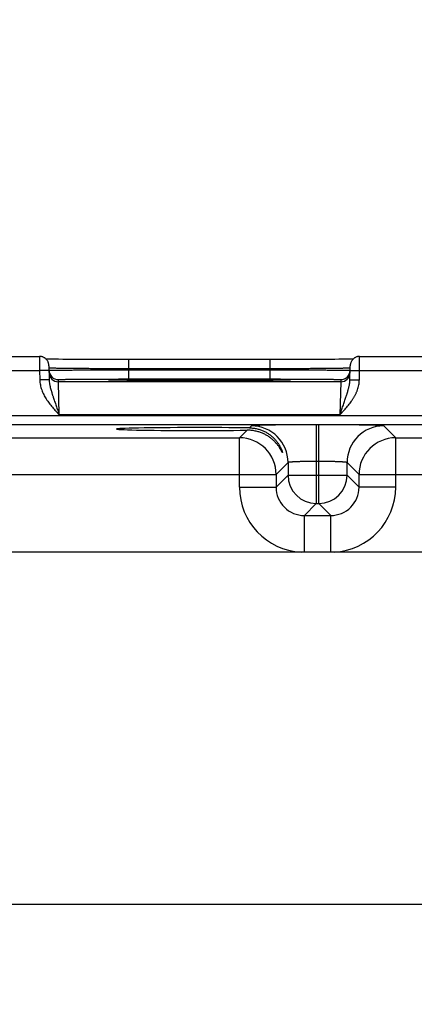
# Model space of a CAD drawing. Header units: inches. Extents: x 0 to 34, y 0 to 22.
# Tile 22 of 69: x 13.556 to 14.396, y 15.724 to 17.816. Entities that reach past the tile are written whole.
import ezdxf

# ---------------------------------------------------------------- set-up
doc = ezdxf.new("R2010")
doc.units = ezdxf.units.IN
doc.header["$LTSCALE"] = 1.87
doc.header["$MEASUREMENT"] = 0
doc.layers.get('0').update_dxf_attribs({"linetype": 'CONTINUOUS'})
doc.layers.add('DIMENSIONS', color=7, linetype='CONTINUOUS')
doc.styles.get("Standard").update_dxf_attribs({"font": 'txt', "width": 0.8})
doc.dimstyles.new('DIMSTYLE_1', dxfattribs={"dimtxt": 0.15625, "dimasz": 0.1875, "dimexe": 0.125, "dimexo": 0.0625, "dimgap": 0.09, "dimtad": 0, "dimtih": 1, "dimtoh": 1, "dimzin": 4, "dimdsep": 46, "dimtxsty": 'STANDARD', "dimblk": 'CLOSED', "dimblk1": 'CLOSED', "dimblk2": 'CLOSED', "dimcen": 0.09, "dimadec": 0, "dimazin": 0, "dimtfac": 1, "dimtofl": 0, "dimtmove": 0, "dimatfit": 3, "dimldrblk": 'CLOSED', "dimfxl": 1, "dimtolj": 1, "dimtzin": 4, "dimarcsym": 0})

# ---------------------------------------------------------------- blocks, each defined once
blk = doc.blocks.new('*D10')
at = {"layer": 'DIMENSIONS', "color": 2, "linetype": 'CONTINUOUS'}
blk.add_line((14.4182, 15.3143), (14.4182, 17.8114), dxfattribs=at)
at = {"layer": 'DIMENSIONS', "color": 2, "linetype": 'CONTINUOUS', "insert": (14.3401, 17.8895), "char_height": 0.15625, "width": 1.53125, "attachment_point": 1, "rotation": 90, "line_spacing_factor": 0.9}
blk.add_mtext('5.81{\\Ftxt.shx;\\W1.000000;\\H0.156250; }[147,6]', dxfattribs=at)
blk = doc.blocks.new('_CLOSED')
at = {"color": 0, "linetype": 'BYBLOCK'}
for p, q in [((0, 0), (-1, 0.167)), ((-1, 0.167), (-1, -0.167)), ((-1, -0.167), (0, 0)), ((-1, 0), (0, 0))]:
    blk.add_line(p, q, dxfattribs=at)
blk = doc.blocks.new('*D11')
at = {"layer": 'DIMENSIONS', "color": 2, "linetype": 'CONTINUOUS'}
blk.add_line((15.6222, 17.0486), (15.6222, 17.7725), dxfattribs=at)
at = {"layer": 'DIMENSIONS', "color": 2, "linetype": 'CONTINUOUS', "insert": (15.5441, 17.8506), "char_height": 0.15625, "width": 1.53125, "attachment_point": 1, "rotation": 90, "line_spacing_factor": 0.9}
blk.add_mtext('7.01{\\Ftxt.shx;\\W1.000000;\\H0.156250; }[178,1]', dxfattribs=at)

msp = doc.modelspace()

# ---------------------------------------------------------------- linework, layer by layer
at = {"color": 7, "linetype": 'CONTINUOUS'}
for p, q in [((13.3497, 17.1006), (13.5988, 17.1006)), ((13.5988, 17.1006), (13.5989, 17.0706)), ((13.6137, 17.0949), (13.6127, 17.0949)), ((13.6171, 17.0949), (13.6137, 17.0949)), ((13.6211, 17.0948), (13.6171, 17.0949)), ((13.626, 17.0947), (13.6211, 17.0948)), ((13.6318, 17.0946), (13.626, 17.0947)), ((13.6391, 17.0945), (13.6318, 17.0946)), ((13.648, 17.0944), (13.6391, 17.0945)), ((13.6586, 17.0943), (13.648, 17.0944)), ((13.6668, 17.0943), (13.6586, 17.0943)), ((13.6762, 17.0942), (13.6668, 17.0943)), ((13.687, 17.0942), (13.6762, 17.0942)), ((13.6986, 17.0941), (13.687, 17.0942)), ((13.7107, 17.094), (13.6986, 17.0941)), ((13.7231, 17.094), (13.7107, 17.094)), ((13.7359, 17.094), (13.7231, 17.094)), ((13.749, 17.0939), (13.7359, 17.094)), ((13.7622, 17.0939), (13.749, 17.0939)), ((13.7756, 17.0939), (13.7622, 17.0939)), ((13.7888, 17.0939), (13.7756, 17.0939)), ((13.7888, 17.0742), (13.7888, 17.0939)), ((14.0962, 17.0939), (13.7888, 17.0939)), ((14.0896, 17.0742), (14.0896, 17.0939)), ((14.1096, 17.0939), (14.0962, 17.0939)), ((14.123, 17.0939), (14.1096, 17.0939)), ((14.1362, 17.0939), (14.123, 17.0939)), ((14.1493, 17.094), (14.1362, 17.0939)), ((14.1617, 17.094), (14.1493, 17.094)), ((14.1725, 17.0941), (14.1617, 17.094)), ((14.1862, 17.0941), (14.1725, 17.0941)), ((14.1978, 17.0942), (14.1862, 17.0941)), ((14.2079, 17.0943), (14.1978, 17.0942)), ((14.2167, 17.0943), (14.2079, 17.0943)), ((14.2267, 17.0944), (14.2167, 17.0943)), ((14.2352, 17.0945), (14.2267, 17.0944)), ((14.2424, 17.0946), (14.2352, 17.0945)), ((14.2485, 17.0946), (14.2424, 17.0946)), ((14.2537, 17.0947), (14.2485, 17.0946)), ((14.2581, 17.0948), (14.2537, 17.0947)), ((14.2626, 17.0949), (14.2581, 17.0948)), ((14.2658, 17.0949), (14.2626, 17.0949)), ((14.2796, 17.0706), (14.2797, 17.1006)), ((14.2797, 17.1006), (14.5288, 17.1006)), ((13.3496, 17.0706), (13.5989, 17.0706)), ((13.6189, 17.0709), (13.5989, 17.0706)), ((13.5989, 17.0706), (13.5993, 17.0508)), ((13.6187, 17.0809), (13.6193, 17.0512)), ((13.6189, 17.0759), (13.6188, 17.0759)), ((13.6189, 17.071), (13.619, 17.071)), ((14.0896, 17.0742), (13.7888, 17.0742)), ((13.7888, 17.0742), (13.7889, 17.0723)), ((13.7889, 17.0527), (13.7889, 17.0723)), ((13.7889, 17.0723), (14.0896, 17.0723)), ((14.0896, 17.0742), (14.0896, 17.0723)), ((14.0896, 17.0527), (14.0896, 17.0723)), ((14.2592, 17.0512), (14.2597, 17.0809)), ((14.2594, 17.071), (14.2596, 17.071)), ((14.2596, 17.0759), (14.2595, 17.0759)), ((14.2596, 17.0709), (14.2796, 17.0706)), ((14.2792, 17.0508), (14.2796, 17.0706)), ((14.2796, 17.0706), (14.5289, 17.0706)), ((13.6193, 17.0512), (13.5993, 17.0508)), ((13.639, 17.0467), (13.6389, 17.0514)), ((13.7482, 17.0506), (13.748, 17.0506)), ((13.7485, 17.0506), (13.7482, 17.0506)), ((13.7488, 17.0505), (13.7485, 17.0506)), ((13.7492, 17.0505), (13.7488, 17.0505)), ((13.75, 17.0505), (13.7492, 17.0505)), ((13.751, 17.0504), (13.75, 17.0505)), ((13.7526, 17.0504), (13.751, 17.0504)), ((13.7547, 17.0503), (13.7526, 17.0504)), ((13.7575, 17.0502), (13.7547, 17.0503)), ((13.7608, 17.0502), (13.7575, 17.0502)), ((13.765, 17.0501), (13.7608, 17.0502)), ((13.7702, 17.05), (13.765, 17.0501)), ((13.7749, 17.0499), (13.7702, 17.05)), ((13.7806, 17.0499), (13.7749, 17.0499)), ((13.7875, 17.0498), (13.7806, 17.0499)), ((13.7959, 17.0497), (13.7875, 17.0498)), ((13.7889, 17.0527), (14.0896, 17.0527)), ((13.8063, 17.0496), (13.7959, 17.0497)), ((13.8148, 17.0495), (13.8063, 17.0496)), ((14.0743, 17.0496), (14.0645, 17.0495)), ((14.0825, 17.0497), (14.0743, 17.0496)), ((14.0895, 17.0498), (14.0825, 17.0497)), ((14.0957, 17.0498), (14.0895, 17.0498)), ((14.1027, 17.0499), (14.0957, 17.0498)), ((14.1087, 17.05), (14.1027, 17.0499)), ((14.1135, 17.0501), (14.1087, 17.05)), ((14.1175, 17.0502), (14.1135, 17.0501)), ((14.1207, 17.0502), (14.1175, 17.0502)), ((14.1237, 17.0503), (14.1207, 17.0502)), ((14.1259, 17.0504), (14.1237, 17.0503)), ((14.1273, 17.0504), (14.1259, 17.0504)), ((14.1284, 17.0505), (14.1273, 17.0504)), ((14.1291, 17.0505), (14.1284, 17.0505)), ((14.1297, 17.0505), (14.1291, 17.0505)), ((14.13, 17.0505), (14.1297, 17.0505)), ((14.1302, 17.0506), (14.13, 17.0505)), ((14.1304, 17.0506), (14.1302, 17.0506)), ((14.1306, 17.0506), (14.1304, 17.0506)), ((14.1307, 17.0506), (14.1306, 17.0506)), ((14.2396, 17.0514), (14.2395, 17.0467)), ((14.2592, 17.0512), (14.2792, 17.0508)), ((14.2395, 17.0467), (13.639, 17.0467)), ((13.6406, 16.9767), (13.639, 17.0467)), ((13.8246, 17.0495), (13.8148, 17.0495)), ((13.8358, 17.0494), (13.8246, 17.0495)), ((13.8476, 17.0493), (13.8358, 17.0494)), ((13.8598, 17.0493), (13.8476, 17.0493)), ((13.8725, 17.0492), (13.8598, 17.0493)), ((13.8855, 17.0492), (13.8725, 17.0492)), ((13.8988, 17.0492), (13.8855, 17.0492)), ((13.9122, 17.0491), (13.8988, 17.0492)), ((13.9258, 17.0491), (13.9122, 17.0491)), ((13.9392, 17.0491), (13.9258, 17.0491)), ((13.9527, 17.0491), (13.9392, 17.0491)), ((13.9663, 17.0491), (13.9527, 17.0491)), ((13.9797, 17.0492), (13.9663, 17.0491)), ((13.9929, 17.0492), (13.9797, 17.0492)), ((14.0059, 17.0492), (13.9929, 17.0492)), ((14.0187, 17.0493), (14.0059, 17.0492)), ((14.0309, 17.0493), (14.0187, 17.0493)), ((14.0422, 17.0494), (14.0309, 17.0493)), ((14.0522, 17.0495), (14.0422, 17.0494)), ((14.0645, 17.0495), (14.0522, 17.0495)), ((14.2395, 17.0467), (14.2379, 16.9767)), ((15.3179, 16.9745), (11.6477, 16.9745)), ((14.2379, 16.9767), (13.6406, 16.9767)), ((15.3179, 16.9555), (11.6477, 16.9555)), ((14.0495, 16.9531), (14.0452, 16.9488)), ((14.193, 16.9554), (14.1875, 16.9554)), ((14.1875, 16.9554), (14.1875, 16.7881)), ((14.193, 16.7881), (14.193, 16.9554)), ((14.3564, 16.9277), (14.331, 16.9531)), ((13.4264, 16.9277), (14.0241, 16.9277)), ((14.0402, 16.9438), (14.0241, 16.9277)), ((14.0241, 16.8227), (14.0241, 16.9277)), ((14.3564, 16.9277), (14.9541, 16.9277)), ((14.3564, 16.8227), (14.3564, 16.9277)), ((14.1275, 16.8751), (14.1021, 16.8497)), ((14.1275, 16.8751), (14.1275, 16.8481)), ((14.193, 16.8774), (14.1875, 16.8774)), ((14.253, 16.8481), (14.253, 16.8751)), ((14.2784, 16.8497), (14.253, 16.8751)), ((13.3484, 16.8497), (14.1021, 16.8497)), ((14.1021, 16.8497), (14.1021, 16.8227)), ((14.1275, 16.8481), (14.1021, 16.8227)), ((14.1275, 16.8481), (14.253, 16.8481)), ((14.253, 16.8481), (14.2784, 16.8227)), ((14.2784, 16.8497), (15.0321, 16.8497)), ((14.2784, 16.8227), (14.2784, 16.8497)), ((14.0241, 16.8227), (14.1021, 16.8227)), ((14.3564, 16.8227), (14.2784, 16.8227)), ((14.1875, 16.7881), (14.1621, 16.7627)), ((14.1875, 16.7881), (14.193, 16.7881)), ((14.193, 16.7881), (14.2184, 16.7627)), ((14.1621, 16.7627), (14.2184, 16.7627)), ((14.1621, 16.6849), (14.1621, 16.7627)), ((14.2184, 16.6849), (14.2184, 16.7627)), ((15.1774, 16.6849), (11.7916, 16.6849)), ((11.7916, 15.9369), (15.1774, 15.9369))]:
    msp.add_line(p, q, dxfattribs=at)
for points in [[(13.6187, 17.0809), (13.6187, 17.0821), (13.6186, 17.0833), (13.6184, 17.0845), (13.6181, 17.0857), (13.6177, 17.0869), (13.6173, 17.088), (13.6168, 17.0892), (13.6163, 17.0902), (13.6156, 17.0913), (13.615, 17.0923), (13.6142, 17.0933), (13.6134, 17.0942), (13.6126, 17.095), (13.6117, 17.0958), (13.6107, 17.0966), (13.6097, 17.0973), (13.6087, 17.0979), (13.6076, 17.0985), (13.6065, 17.099), (13.6054, 17.0995), (13.6042, 17.0998), (13.603, 17.1001), (13.6018, 17.1003), (13.6006, 17.1005), (13.5994, 17.1006), (13.5988, 17.1006)], [(14.2797, 17.1006), (14.2791, 17.1006), (14.2779, 17.1005), (14.2766, 17.1003), (14.2755, 17.1001), (14.2743, 17.0998), (14.2731, 17.0995), (14.272, 17.099), (14.2709, 17.0985), (14.2698, 17.0979), (14.2688, 17.0973), (14.2678, 17.0966), (14.2668, 17.0958), (14.2659, 17.095), (14.2651, 17.0942), (14.2643, 17.0933), (14.2635, 17.0923), (14.2628, 17.0913), (14.2622, 17.0902), (14.2617, 17.0892), (14.2612, 17.088), (14.2607, 17.0869), (14.2604, 17.0857), (14.2601, 17.0845), (14.2599, 17.0833), (14.2598, 17.0821), (14.2597, 17.0809)], [(13.748, 17.0506), (13.7479, 17.0506), (13.7478, 17.0506), (13.7478, 17.0506), (13.7478, 17.0506)], [(14.1307, 17.0506), (14.1307, 17.0506), (14.1307, 17.0506)]]:
    msp.add_lwpolyline(points, dxfattribs=at)
for centre, radius, start, end in [((13.6389, 17.0714), 0.02, 181, 181.2436), ((13.6389, 17.0714), 0.02, 181.2447, 270.0013), ((14.2396, 17.0714), 0.02, 269.9987, 358.7553), ((14.2396, 17.0714), 0.02, 358.7564, 359), ((13.639, 17.0667), 0.02, 181.0012, 270.0013), ((13.7525, 17.1332), 0.0828, 266.7202, 266.8828), ((14.1261, 17.1312), 0.0808, 273.1152, 273.2829), ((14.2395, 17.0667), 0.02, 269.9987, 358.9988), ((14.0494, 16.875), 0.078, 0.0209, 89.9791), ((14.331, 16.875), 0.078, 90.0209, 179.9791), ((14.0241, 16.8497), 0.078, 0.0209, 89.9791), ((14.3564, 16.8497), 0.078, 90.0209, 179.9791), ((14.1875, 16.8481), 0.06, 180.0209, 269.9791), ((14.193, 16.8481), 0.06, 270.0209, 359.9791), ((14.1621, 16.8227), 0.138, 179.9963, 267.1169), ((14.162, 16.8226), 0.06, 179.9636, 270.0364), ((14.2184, 16.8226), 0.06, 269.9636, 0.0364), ((14.2184, 16.8227), 0.138, 272.8863, 0.0033)]:
    msp.add_arc(centre, radius, start, end, dxfattribs=at)
msp.add_ellipse((13.9392, 16.9463), major_axis=(0.1771, 0), ratio=0.017455, start_param=0.92934, end_param=5.318939, dxfattribs=at)
for points, knots in [([(13.7888, 17.0742), (13.7834, 17.0743), (13.7726, 17.0743), (13.7565, 17.0743), (13.7408, 17.0744), (13.7254, 17.0745), (13.7107, 17.0746), (13.6966, 17.0746), (13.6834, 17.0747), (13.6712, 17.0748), (13.6617, 17.0749), (13.6546, 17.075), (13.6498, 17.0751), (13.6453, 17.0751), (13.6411, 17.0752), (13.6372, 17.0753), (13.6337, 17.0753), (13.6306, 17.0754), (13.6278, 17.0755), (13.6257, 17.0755), (13.6243, 17.0756), (13.6233, 17.0756), (13.6224, 17.0756), (13.6216, 17.0757), (13.6209, 17.0757), (13.6204, 17.0757), (13.6199, 17.0758), (13.6195, 17.0758), (13.6193, 17.0758), (13.6192, 17.0758), (13.619, 17.0758), (13.619, 17.0759), (13.6189, 17.0759)], [0, 0, 0, 0, 0.095784, 0.19069, 0.283845, 0.374395, 0.461507, 0.544381, 0.622256, 0.694416, 0.760198, 0.790505, 0.818997, 0.845606, 0.870273, 0.892939, 0.913555, 0.932071, 0.948445, 0.962641, 0.968911, 0.974625, 0.97978, 0.984371, 0.988398, 0.991857, 0.994748, 0.997069, 0.998015, 0.998819, 0.99948, 1, 1, 1, 1]), ([(13.619, 17.071), (13.6191, 17.0711), (13.6191, 17.0711), (13.6192, 17.0711), (13.6194, 17.0711), (13.6196, 17.0711), (13.6199, 17.0711), (13.6204, 17.0711), (13.621, 17.0712), (13.6217, 17.0712), (13.6225, 17.0712), (13.6234, 17.0712), (13.6243, 17.0713), (13.6258, 17.0713), (13.6279, 17.0713), (13.6307, 17.0714), (13.6338, 17.0714), (13.6373, 17.0715), (13.6411, 17.0715), (13.6453, 17.0716), (13.6498, 17.0716), (13.6547, 17.0717), (13.6617, 17.0717), (13.6713, 17.0718), (13.6835, 17.0719), (13.6967, 17.072), (13.7107, 17.0721), (13.7255, 17.0721), (13.7408, 17.0722), (13.7566, 17.0722), (13.7726, 17.0723), (13.7834, 17.0723), (13.7889, 17.0723)], [0, 0, 0, 0, 0.000513, 0.001169, 0.001968, 0.00291, 0.005222, 0.008105, 0.011557, 0.015576, 0.020161, 0.025309, 0.031016, 0.03728, 0.051464, 0.067827, 0.086332, 0.106938, 0.129596, 0.154254, 0.180857, 0.209343, 0.239647, 0.305425, 0.377587, 0.45547, 0.538358, 0.625489, 0.716063, 0.809247, 0.904183, 1, 1, 1, 1]), ([(14.2595, 17.0759), (14.2595, 17.0759), (14.2594, 17.0758), (14.2593, 17.0758), (14.2592, 17.0758), (14.259, 17.0758), (14.2586, 17.0758), (14.2581, 17.0757), (14.2575, 17.0757), (14.2568, 17.0757), (14.2561, 17.0756), (14.2552, 17.0756), (14.2542, 17.0756), (14.2527, 17.0755), (14.2507, 17.0755), (14.2479, 17.0754), (14.2447, 17.0753), (14.2412, 17.0753), (14.2374, 17.0752), (14.2332, 17.0751), (14.2287, 17.0751), (14.2238, 17.075), (14.2168, 17.0749), (14.2073, 17.0748), (14.195, 17.0747), (14.1818, 17.0746), (14.1678, 17.0746), (14.1531, 17.0745), (14.1377, 17.0744), (14.1219, 17.0743), (14.1059, 17.0743), (14.0951, 17.0743), (14.0896, 17.0742)], [0, 0, 0, 0, 0.00052, 0.001181, 0.001985, 0.002931, 0.005252, 0.008142, 0.011602, 0.015629, 0.02022, 0.025375, 0.031089, 0.037359, 0.051555, 0.067929, 0.086445, 0.10706, 0.129727, 0.154393, 0.181003, 0.209494, 0.239802, 0.305584, 0.377744, 0.455618, 0.538493, 0.625605, 0.716155, 0.80931, 0.904216, 1, 1, 1, 1]), ([(14.0896, 17.0723), (14.095, 17.0723), (14.1058, 17.0723), (14.1219, 17.0722), (14.1377, 17.0722), (14.153, 17.0721), (14.1678, 17.0721), (14.1818, 17.072), (14.195, 17.0719), (14.2072, 17.0718), (14.2167, 17.0717), (14.2238, 17.0717), (14.2286, 17.0716), (14.2331, 17.0716), (14.2373, 17.0715), (14.2412, 17.0715), (14.2447, 17.0714), (14.2478, 17.0714), (14.2506, 17.0713), (14.2527, 17.0713), (14.2541, 17.0713), (14.2551, 17.0712), (14.256, 17.0712), (14.2568, 17.0712), (14.2575, 17.0712), (14.258, 17.0711), (14.2585, 17.0711), (14.2589, 17.0711), (14.2591, 17.0711), (14.2592, 17.0711), (14.2593, 17.0711), (14.2594, 17.0711), (14.2594, 17.071)], [0, 0, 0, 0, 0.095817, 0.190753, 0.283937, 0.374511, 0.461642, 0.54453, 0.622413, 0.694576, 0.760353, 0.790657, 0.819143, 0.845746, 0.870404, 0.893062, 0.913668, 0.932173, 0.948536, 0.96272, 0.968984, 0.974691, 0.979839, 0.984424, 0.988443, 0.991895, 0.994778, 0.99709, 0.998032, 0.998831, 0.999487, 1, 1, 1, 1]), ([(13.5993, 17.0508), (13.5993, 17.0499), (13.5994, 17.0481), (13.5997, 17.0445), (13.6004, 17.04), (13.6016, 17.0347), (13.6033, 17.0296), (13.6053, 17.0245), (13.6076, 17.0196), (13.6102, 17.0148), (13.613, 17.0102), (13.616, 17.0057), (13.6192, 17.0013), (13.6226, 16.997), (13.626, 16.9928), (13.6296, 16.9887), (13.6326, 16.9853), (13.635, 16.9827), (13.6375, 16.98), (13.6393, 16.978), (13.6406, 16.9767)], [0, 0, 0, 0, 0.031251, 0.062503, 0.124993, 0.187485, 0.249979, 0.312476, 0.374974, 0.437473, 0.499974, 0.562476, 0.624979, 0.687483, 0.749987, 0.81249, 0.874994, 0.906246, 0.937497, 1, 1, 1, 1]), ([(13.6193, 17.0512), (13.6193, 17.0504), (13.6193, 17.0488), (13.6196, 17.0456), (13.6201, 17.0425), (13.6206, 17.0394), (13.6213, 17.0364), (13.6222, 17.0325), (13.6233, 17.0287), (13.6242, 17.0257), (13.6249, 17.0234), (13.6256, 17.0212), (13.6263, 17.0189), (13.627, 17.0166), (13.6281, 17.0135), (13.6294, 17.0097), (13.6309, 17.0051), (13.6325, 17.0004), (13.6341, 16.9957), (13.6357, 16.991), (13.6373, 16.9862), (13.639, 16.9815), (13.64, 16.9783), (13.6406, 16.9767)], [0, 0, 0, 0, 0.030581, 0.061074, 0.121881, 0.152241, 0.182584, 0.243295, 0.304158, 0.334683, 0.365287, 0.395983, 0.426782, 0.45769, 0.488715, 0.551135, 0.614062, 0.677484, 0.741365, 0.805647, 0.870246, 0.935066, 1, 1, 1, 1]), ([(13.6389, 17.0514), (13.6389, 17.0514), (13.6389, 17.0514), (13.6389, 17.0514), (13.6389, 17.0514), (13.639, 17.0514), (13.639, 17.0514), (13.639, 17.0514), (13.6391, 17.0514), (13.6391, 17.0514), (13.6392, 17.0514), (13.6393, 17.0515), (13.6395, 17.0515), (13.6397, 17.0515), (13.6401, 17.0515), (13.6406, 17.0516), (13.6411, 17.0516), (13.6418, 17.0516), (13.6426, 17.0516), (13.6434, 17.0517), (13.6444, 17.0517), (13.6454, 17.0517), (13.6465, 17.0518), (13.6482, 17.0518), (13.6504, 17.0519), (13.6534, 17.0519), (13.6567, 17.052), (13.6603, 17.052), (13.6643, 17.0521), (13.6685, 17.0521), (13.673, 17.0522), (13.6778, 17.0522), (13.6829, 17.0523), (13.6882, 17.0523), (13.6958, 17.0524), (13.7058, 17.0525), (13.7184, 17.0525), (13.7317, 17.0526), (13.7455, 17.0526), (13.7597, 17.0526), (13.7742, 17.0527), (13.784, 17.0527), (13.7889, 17.0527)], [0, 0, 0, 0, 0.000131, 0.000181, 0.000239, 0.000381, 0.000559, 0.000772, 0.001022, 0.001308, 0.001992, 0.002823, 0.003804, 0.004933, 0.00764, 0.010943, 0.014842, 0.019334, 0.024416, 0.030084, 0.036336, 0.043168, 0.050577, 0.058558, 0.076217, 0.096098, 0.118154, 0.142337, 0.168589, 0.196842, 0.22703, 0.259083, 0.292922, 0.328463, 0.365622, 0.444439, 0.528606, 0.617319, 0.709715, 0.804909, 0.901983, 1, 1, 1, 1]), ([(13.7477, 17.0506), (13.7476, 17.0506), (13.7474, 17.0506), (13.747, 17.0506), (13.7467, 17.0506), (13.7465, 17.0507), (13.7462, 17.0507), (13.746, 17.0507), (13.7459, 17.0507), (13.7458, 17.0507), (13.7457, 17.0507), (13.7457, 17.0508), (13.7456, 17.0508), (13.7456, 17.0508), (13.7456, 17.0508), (13.7455, 17.0508), (13.7455, 17.0508), (13.7455, 17.0508), (13.7455, 17.0508), (13.7455, 17.0508), (13.7455, 17.0508), (13.7455, 17.0508), (13.7456, 17.0509), (13.7456, 17.0509), (13.7456, 17.0509), (13.7457, 17.0509), (13.7457, 17.0509), (13.7458, 17.0509), (13.7459, 17.0509), (13.7459, 17.0509), (13.746, 17.0509), (13.7462, 17.051), (13.7463, 17.051), (13.7466, 17.051), (13.7469, 17.051), (13.7472, 17.051), (13.7476, 17.0511), (13.748, 17.0511), (13.7484, 17.0511), (13.7489, 17.0511), (13.7495, 17.0512), (13.7505, 17.0512), (13.7517, 17.0512), (13.7531, 17.0513), (13.7546, 17.0513), (13.7569, 17.0514), (13.76, 17.0515), (13.7642, 17.0515), (13.7689, 17.0516), (13.7741, 17.0517), (13.7798, 17.0518), (13.7859, 17.0519), (13.7925, 17.0519), (13.7995, 17.052), (13.8069, 17.0521), (13.8146, 17.0521), (13.8228, 17.0522), (13.8313, 17.0522), (13.8432, 17.0523), (13.8587, 17.0524), (13.878, 17.0524), (13.898, 17.0525), (13.9185, 17.0525), (13.9323, 17.0525), (13.9392, 17.0525)], [0, 0, 0, 0, 0.001915, 0.003652, 0.005213, 0.006597, 0.007804, 0.008834, 0.009687, 0.010047, 0.010363, 0.010636, 0.010865, 0.011052, 0.011196, 0.011301, 0.011341, 0.011374, 0.011403, 0.011433, 0.011467, 0.011508, 0.011616, 0.011764, 0.011955, 0.012188, 0.012465, 0.012785, 0.01315, 0.013558, 0.014011, 0.014508, 0.015635, 0.016938, 0.018419, 0.020077, 0.021911, 0.023922, 0.02611, 0.028473, 0.031013, 0.036618, 0.04292, 0.049913, 0.057592, 0.065953, 0.084696, 0.10609, 0.130069, 0.156564, 0.185502, 0.216797, 0.250357, 0.286088, 0.323885, 0.363638, 0.405234, 0.448551, 0.493464, 0.587554, 0.686416, 0.788907, 0.893839, 1, 1, 1, 1]), ([(13.9392, 17.0491), (13.9279, 17.0491), (13.9056, 17.0491), (13.873, 17.0492), (13.8469, 17.0493), (13.8273, 17.0494), (13.8139, 17.0495), (13.8014, 17.0496), (13.79, 17.0497), (13.7798, 17.0499), (13.772, 17.05), (13.7664, 17.0501), (13.7628, 17.0501), (13.7594, 17.0502), (13.7564, 17.0503), (13.7538, 17.0503), (13.7515, 17.0504), (13.7499, 17.0505), (13.7487, 17.0505), (13.7482, 17.0505), (13.748, 17.0506)], [0, 0, 0, 0, 0.177808, 0.350092, 0.511499, 0.586539, 0.657015, 0.722377, 0.78212, 0.835774, 0.882928, 0.903948, 0.92321, 0.940677, 0.956312, 0.970085, 0.981972, 0.991951, 0.996218, 1, 1, 1, 1]), ([(13.9392, 17.0525), (13.9462, 17.0525), (13.96, 17.0525), (13.9804, 17.0525), (14.0005, 17.0524), (14.0198, 17.0524), (14.0353, 17.0523), (14.0472, 17.0522), (14.0557, 17.0522), (14.0638, 17.0521), (14.0716, 17.0521), (14.079, 17.052), (14.086, 17.0519), (14.0926, 17.0519), (14.0987, 17.0518), (14.1044, 17.0517), (14.1096, 17.0516), (14.1143, 17.0515), (14.1184, 17.0515), (14.1216, 17.0514), (14.1239, 17.0513), (14.1254, 17.0513), (14.1268, 17.0512), (14.128, 17.0512), (14.1289, 17.0512), (14.1296, 17.0511), (14.1301, 17.0511), (14.1305, 17.0511), (14.1309, 17.0511), (14.1313, 17.051), (14.1316, 17.051), (14.1319, 17.051), (14.1321, 17.051), (14.1323, 17.051), (14.1325, 17.0509), (14.1325, 17.0509), (14.1326, 17.0509), (14.1327, 17.0509), (14.1328, 17.0509), (14.1328, 17.0509), (14.1328, 17.0509), (14.1329, 17.0509), (14.1329, 17.0509), (14.1329, 17.0508), (14.1329, 17.0508), (14.1329, 17.0508), (14.1329, 17.0508), (14.1329, 17.0508), (14.1329, 17.0508), (14.1329, 17.0508), (14.1329, 17.0508), (14.1329, 17.0508), (14.1329, 17.0508), (14.1328, 17.0508), (14.1328, 17.0507), (14.1327, 17.0507), (14.1326, 17.0507), (14.1325, 17.0507), (14.1323, 17.0507), (14.132, 17.0507), (14.1317, 17.0506), (14.1314, 17.0506), (14.1311, 17.0506), (14.1309, 17.0506), (14.1307, 17.0506)], [0, 0, 0, 0, 0.106159, 0.21109, 0.313579, 0.412439, 0.506529, 0.551441, 0.594758, 0.636354, 0.676106, 0.713903, 0.749635, 0.783195, 0.814489, 0.843429, 0.869925, 0.893904, 0.915298, 0.934044, 0.942405, 0.950084, 0.957078, 0.96338, 0.968985, 0.971526, 0.97389, 0.976078, 0.97809, 0.979925, 0.981583, 0.983064, 0.984367, 0.985494, 0.985991, 0.986444, 0.986853, 0.987218, 0.987538, 0.987815, 0.988049, 0.988239, 0.988387, 0.988496, 0.988537, 0.988571, 0.988601, 0.988631, 0.988664, 0.988703, 0.988808, 0.988952, 0.989138, 0.989367, 0.989639, 0.989956, 0.990316, 0.991168, 0.992198, 0.993404, 0.994788, 0.996349, 0.998086, 1, 1, 1, 1]), ([(14.1305, 17.0506), (14.1303, 17.0505), (14.1297, 17.0505), (14.1286, 17.0505), (14.1269, 17.0504), (14.1247, 17.0503), (14.122, 17.0503), (14.119, 17.0502), (14.1157, 17.0501), (14.112, 17.0501), (14.1065, 17.05), (14.0987, 17.0499), (14.0884, 17.0497), (14.0771, 17.0496), (14.0646, 17.0495), (14.0511, 17.0494), (14.0316, 17.0493), (14.0055, 17.0492), (13.9729, 17.0491), (13.9506, 17.0491), (13.9392, 17.0491)], [0, 0, 0, 0, 0.003782, 0.008049, 0.018029, 0.029917, 0.04369, 0.059325, 0.076792, 0.096055, 0.117075, 0.164229, 0.217884, 0.277627, 0.342989, 0.413465, 0.488504, 0.64991, 0.822193, 1, 1, 1, 1]), ([(14.0896, 17.0527), (14.0945, 17.0527), (14.1043, 17.0527), (14.1188, 17.0526), (14.133, 17.0526), (14.1468, 17.0526), (14.1601, 17.0525), (14.1727, 17.0525), (14.1827, 17.0524), (14.1902, 17.0523), (14.1956, 17.0523), (14.2006, 17.0522), (14.2054, 17.0522), (14.21, 17.0521), (14.2142, 17.0521), (14.2181, 17.052), (14.2218, 17.052), (14.2251, 17.0519), (14.228, 17.0519), (14.2303, 17.0518), (14.232, 17.0518), (14.2331, 17.0517), (14.2341, 17.0517), (14.235, 17.0517), (14.2359, 17.0516), (14.2367, 17.0516), (14.2373, 17.0516), (14.2379, 17.0516), (14.2384, 17.0515), (14.2388, 17.0515), (14.239, 17.0515), (14.2391, 17.0515), (14.2393, 17.0514), (14.2394, 17.0514), (14.2394, 17.0514), (14.2395, 17.0514), (14.2395, 17.0514), (14.2395, 17.0514), (14.2395, 17.0514), (14.2395, 17.0514), (14.2395, 17.0514), (14.2396, 17.0514), (14.2396, 17.0514)], [0, 0, 0, 0, 0.098017, 0.195091, 0.290285, 0.382681, 0.471394, 0.555561, 0.634378, 0.671538, 0.707078, 0.740917, 0.77297, 0.803158, 0.831411, 0.857662, 0.881847, 0.903903, 0.923783, 0.941441, 0.949423, 0.956832, 0.963664, 0.969916, 0.975584, 0.980666, 0.985158, 0.989057, 0.992361, 0.995068, 0.996198, 0.997178, 0.998009, 0.998692, 0.998978, 0.999228, 0.999441, 0.999619, 0.999761, 0.999819, 0.999869, 1, 1, 1, 1]), ([(14.2379, 16.9767), (14.2384, 16.9783), (14.2395, 16.9815), (14.2411, 16.9862), (14.2428, 16.991), (14.2444, 16.9957), (14.246, 17.0004), (14.2476, 17.0051), (14.2491, 17.0097), (14.2504, 17.0135), (14.2514, 17.0166), (14.2522, 17.0189), (14.2529, 17.0212), (14.2536, 17.0234), (14.2543, 17.0257), (14.255, 17.028), (14.2556, 17.0303), (14.2563, 17.0325), (14.2568, 17.0348), (14.2574, 17.0371), (14.2579, 17.0394), (14.2583, 17.0418), (14.2586, 17.0441), (14.259, 17.0472), (14.2592, 17.0496), (14.2592, 17.0512)], [0, 0, 0, 0, 0.064934, 0.129755, 0.194354, 0.258635, 0.322517, 0.385939, 0.448866, 0.511285, 0.54231, 0.573219, 0.604018, 0.634715, 0.665319, 0.695844, 0.726302, 0.756707, 0.787075, 0.817423, 0.847767, 0.878122, 0.908508, 0.93894, 1, 1, 1, 1]), ([(14.2379, 16.9767), (14.2391, 16.978), (14.241, 16.98), (14.2434, 16.9827), (14.2459, 16.9853), (14.2489, 16.9887), (14.2524, 16.9928), (14.2559, 16.997), (14.2593, 17.0013), (14.2619, 17.0049), (14.264, 17.0079), (14.2655, 17.0102), (14.2669, 17.0125), (14.2683, 17.0148), (14.2696, 17.0172), (14.2709, 17.0196), (14.2721, 17.022), (14.2732, 17.0245), (14.2742, 17.027), (14.2755, 17.0304), (14.2769, 17.0347), (14.2781, 17.04), (14.2789, 17.0454), (14.2792, 17.049), (14.2792, 17.0508)], [0, 0, 0, 0, 0.062502, 0.093753, 0.125005, 0.187507, 0.25001, 0.312513, 0.375016, 0.437518, 0.46877, 0.500023, 0.531275, 0.562527, 0.59378, 0.625032, 0.656284, 0.687536, 0.718788, 0.75004, 0.812534, 0.875025, 0.937514, 1, 1, 1, 1]), ([(14.0452, 16.9488), (14.0467, 16.9488), (14.0495, 16.9487), (14.0537, 16.9483), (14.0577, 16.9476), (14.0617, 16.9468), (14.0654, 16.9458), (14.0691, 16.9446), (14.0726, 16.9433), (14.077, 16.9413), (14.0822, 16.9386), (14.088, 16.9349), (14.0931, 16.9308), (14.0977, 16.9265), (14.1011, 16.9227), (14.1036, 16.9197), (14.1053, 16.9174), (14.1069, 16.9151), (14.1083, 16.9128), (14.1097, 16.9106), (14.1108, 16.9084), (14.1119, 16.9063), (14.1128, 16.9043), (14.1135, 16.9027), (14.114, 16.9015), (14.1143, 16.9006), (14.1146, 16.8998), (14.1148, 16.8991), (14.115, 16.8985), (14.1152, 16.8979), (14.1153, 16.8975), (14.1154, 16.8972), (14.1154, 16.897), (14.1155, 16.8968), (14.1155, 16.8967), (14.1155, 16.8966), (14.1155, 16.8965), (14.1155, 16.8964)], [0, 0, 0, 0, 0.045849, 0.09064, 0.134399, 0.177158, 0.218951, 0.259815, 0.299787, 0.338903, 0.414687, 0.487439, 0.557348, 0.624522, 0.688961, 0.720121, 0.750525, 0.780117, 0.808824, 0.836541, 0.863133, 0.888419, 0.912162, 0.934058, 0.944197, 0.953723, 0.962576, 0.970688, 0.97799, 0.984411, 0.98988, 0.992238, 0.994334, 0.996163, 0.997718, 0.998997, 1, 1, 1, 1]), ([(14.1875, 16.9554), (14.183, 16.9554), (14.1741, 16.9554), (14.1609, 16.9554), (14.1479, 16.9553), (14.1354, 16.9553), (14.1233, 16.9552), (14.1118, 16.955), (14.101, 16.9549), (14.0925, 16.9548), (14.0861, 16.9547), (14.0817, 16.9546), (14.0776, 16.9545), (14.0736, 16.9544), (14.07, 16.9543), (14.0666, 16.9542), (14.0635, 16.9541), (14.0608, 16.954), (14.0583, 16.9539), (14.0564, 16.9538), (14.055, 16.9537), (14.0541, 16.9536), (14.0533, 16.9536), (14.0526, 16.9535), (14.0519, 16.9535), (14.0513, 16.9534), (14.0508, 16.9534), (14.0504, 16.9533), (14.0501, 16.9533), (14.0499, 16.9532), (14.0498, 16.9532), (14.0497, 16.9532), (14.0496, 16.9531), (14.0495, 16.9531), (14.0495, 16.9531), (14.0495, 16.9531), (14.0495, 16.9531)], [0, 0, 0, 0, 0.0969, 0.192887, 0.287057, 0.378522, 0.466426, 0.549933, 0.628266, 0.700678, 0.734452, 0.766498, 0.796738, 0.825099, 0.85152, 0.875938, 0.898293, 0.918531, 0.936609, 0.952488, 0.95959, 0.966128, 0.972097, 0.977495, 0.982319, 0.986568, 0.99024, 0.993335, 0.99585, 0.996891, 0.997788, 0.998545, 0.999162, 0.999644, 0.999837, 1, 1, 1, 1]), ([(14.331, 16.9531), (14.331, 16.9531), (14.331, 16.9531), (14.3309, 16.9531), (14.3309, 16.9531), (14.3308, 16.9532), (14.3307, 16.9532), (14.3306, 16.9532), (14.3304, 16.9533), (14.3301, 16.9533), (14.3297, 16.9534), (14.3292, 16.9534), (14.3286, 16.9535), (14.3279, 16.9535), (14.3272, 16.9536), (14.3264, 16.9536), (14.3255, 16.9537), (14.3241, 16.9538), (14.3222, 16.9539), (14.3197, 16.954), (14.3169, 16.9541), (14.3138, 16.9542), (14.3105, 16.9543), (14.3068, 16.9544), (14.3029, 16.9545), (14.2988, 16.9546), (14.2943, 16.9547), (14.288, 16.9548), (14.2795, 16.9549), (14.2687, 16.955), (14.2572, 16.9552), (14.2451, 16.9553), (14.2325, 16.9553), (14.2196, 16.9554), (14.2064, 16.9554), (14.1975, 16.9554), (14.193, 16.9554)], [0, 0, 0, 0, 0.000163, 0.000356, 0.000838, 0.001455, 0.002212, 0.003109, 0.00415, 0.006665, 0.00976, 0.013432, 0.017681, 0.022505, 0.027903, 0.033872, 0.04041, 0.047512, 0.063391, 0.081469, 0.101707, 0.124062, 0.14848, 0.174901, 0.203262, 0.233502, 0.265548, 0.299322, 0.371734, 0.450067, 0.533574, 0.621478, 0.712943, 0.807113, 0.9031, 1, 1, 1, 1]), ([(14.1155, 16.8964), (14.1155, 16.8964), (14.1155, 16.8964), (14.1155, 16.8964), (14.1155, 16.8964), (14.1155, 16.8963), (14.1155, 16.8963), (14.1155, 16.8963), (14.1154, 16.8963), (14.1154, 16.8963), (14.1154, 16.8963), (14.1154, 16.8964), (14.1153, 16.8964), (14.1153, 16.8965), (14.1152, 16.8965), (14.1152, 16.8967), (14.1151, 16.8968), (14.115, 16.897), (14.1149, 16.8972), (14.1147, 16.8974), (14.1146, 16.8976), (14.1145, 16.8979), (14.1143, 16.8982), (14.1141, 16.8986), (14.1138, 16.8991), (14.1134, 16.8998), (14.113, 16.9006), (14.1125, 16.9015), (14.112, 16.9023), (14.1115, 16.9032), (14.1109, 16.9042), (14.1103, 16.9052), (14.1097, 16.9062), (14.1088, 16.9076), (14.1076, 16.9094), (14.106, 16.9115), (14.1043, 16.9137), (14.1025, 16.9159), (14.1005, 16.9181), (14.0984, 16.9203), (14.0953, 16.9232), (14.0911, 16.9268), (14.0856, 16.9307), (14.0795, 16.9344), (14.0727, 16.9376), (14.0667, 16.9398), (14.0616, 16.9412), (14.0576, 16.9422), (14.0534, 16.9429), (14.0491, 16.9435), (14.0447, 16.9438), (14.0417, 16.9438), (14.0402, 16.9438)], [0, 0, 0, 0, 0.000408, 0.000746, 0.00102, 0.001238, 0.001416, 0.001584, 0.001775, 0.002015, 0.002314, 0.002681, 0.003117, 0.003624, 0.004856, 0.006377, 0.008184, 0.010272, 0.012634, 0.015263, 0.01815, 0.021287, 0.024663, 0.028271, 0.036139, 0.044819, 0.054238, 0.06433, 0.075034, 0.086297, 0.098068, 0.110304, 0.122967, 0.136024, 0.163203, 0.191651, 0.221225, 0.251817, 0.28335, 0.315769, 0.349037, 0.418024, 0.490261, 0.565813, 0.644832, 0.727524, 0.770333, 0.814151, 0.859004, 0.904917, 0.951912, 1, 1, 1, 1]), ([(14.1875, 16.8774), (14.1855, 16.8774), (14.1817, 16.8774), (14.1759, 16.8774), (14.1703, 16.8773), (14.1648, 16.8773), (14.1595, 16.8772), (14.1553, 16.8771), (14.1521, 16.877), (14.1491, 16.8769), (14.1455, 16.8768), (14.1416, 16.8766), (14.1386, 16.8764), (14.1364, 16.8763), (14.1349, 16.8762), (14.1336, 16.8761), (14.1324, 16.876), (14.1313, 16.8759), (14.1303, 16.8758), (14.1296, 16.8757), (14.1291, 16.8756), (14.1288, 16.8755), (14.1285, 16.8755), (14.1283, 16.8754), (14.128, 16.8754), (14.1279, 16.8753), (14.1277, 16.8753), (14.1276, 16.8752), (14.1276, 16.8752), (14.1275, 16.8752), (14.1275, 16.8751), (14.1275, 16.8751), (14.1275, 16.8751)], [0, 0, 0, 0, 0.096721, 0.192531, 0.286526, 0.377821, 0.465558, 0.548911, 0.588698, 0.627098, 0.699386, 0.765099, 0.823624, 0.850019, 0.87442, 0.89677, 0.91702, 0.935124, 0.951044, 0.964747, 0.97076, 0.976211, 0.981098, 0.985422, 0.989184, 0.992389, 0.995043, 0.996169, 0.997166, 0.998038, 0.998793, 1, 1, 1, 1]), ([(14.253, 16.8751), (14.253, 16.8751), (14.253, 16.8751), (14.2529, 16.8752), (14.2529, 16.8752), (14.2528, 16.8752), (14.2527, 16.8753), (14.2526, 16.8753), (14.2524, 16.8754), (14.2522, 16.8754), (14.252, 16.8755), (14.2517, 16.8755), (14.2513, 16.8756), (14.2509, 16.8757), (14.2501, 16.8758), (14.2492, 16.8759), (14.2481, 16.876), (14.2469, 16.8761), (14.2456, 16.8762), (14.2441, 16.8763), (14.2419, 16.8764), (14.2389, 16.8766), (14.235, 16.8768), (14.2314, 16.8769), (14.2284, 16.877), (14.2252, 16.8771), (14.2209, 16.8772), (14.2157, 16.8773), (14.2102, 16.8773), (14.2046, 16.8774), (14.1988, 16.8774), (14.195, 16.8774), (14.193, 16.8774)], [0, 0, 0, 0, 0.001207, 0.001962, 0.002834, 0.003831, 0.004957, 0.007611, 0.010816, 0.014578, 0.018902, 0.023789, 0.02924, 0.035253, 0.048956, 0.064876, 0.08298, 0.10323, 0.12558, 0.149981, 0.176376, 0.234901, 0.300614, 0.372902, 0.411302, 0.451089, 0.534442, 0.622179, 0.713474, 0.807469, 0.903279, 1, 1, 1, 1])]:
    msp.add_open_spline(points, degree=3, knots=knots, dxfattribs=at)

# ---------------------------------------------------------------- dimensions: what is measured, and where the dimension line sits
at = {"layer": 'DIMENSIONS', "color": 2, "linetype": 'CONTINUOUS'}
for feature_location, offset, origin, picture, middle in [((14.4182, 15.3143), (0, 2.4971), (8.6086, 15.2518), '*D10', (14.4182, 18.6552)), ((15.6222, 17.0486), (0, 0.7238), (8.6086, 16.9861), '*D11', (15.6222, 18.6162))]:
    dim = msp.add_ordinate_dim(feature_location=feature_location, offset=offset, dtype=1, origin=origin, dimstyle='DIMSTYLE_1', override={"dimtad": 1, "dimtih": 0, "dimtoh": 0}, dxfattribs=at)
    dim.commit()
    dim.dimension.update_dxf_attribs({"geometry": picture, "text_midpoint": middle})

doc.saveas('drawing.dxf')
